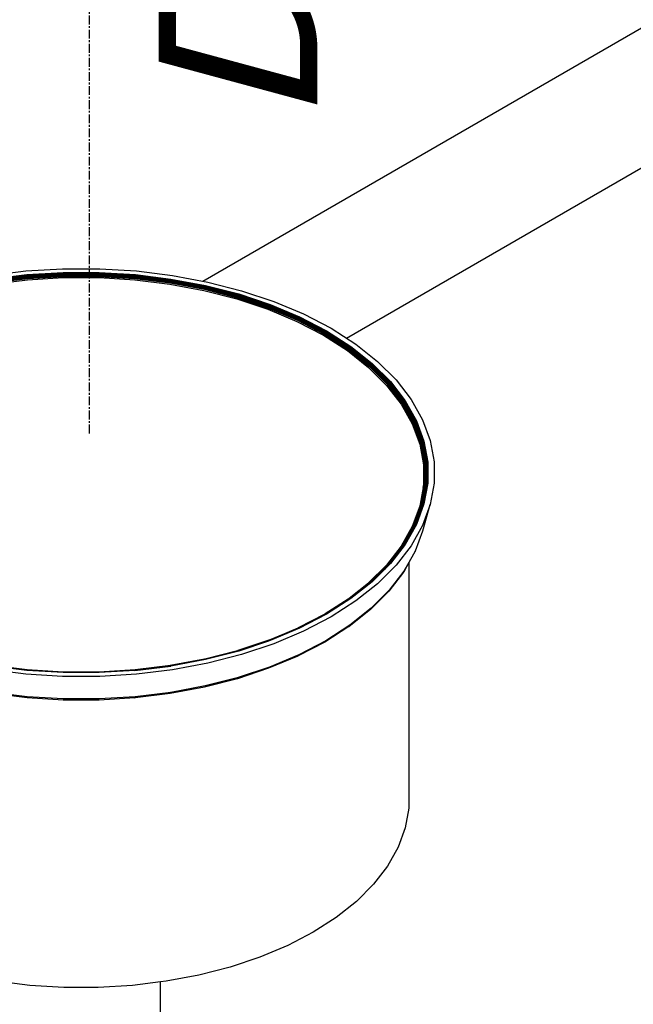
# Model space of a CAD drawing. Extents: x -19547 to -11561, y 2096 to 5601.
# Tile 143 of 168: x -13769 to -13735, y 3213 to 3268. Entities that reach past the tile are written whole.
import ezdxf

# ---------------------------------------------------------------- set-up
doc = ezdxf.new("R2010")
doc.units = 0
doc.header["$MEASUREMENT"] = 0
doc.linetypes.add('CENTER1', pattern=[0.6625, 0.5, -0.075, 0.0125, -0.075])
doc.layers.get('0').update_dxf_attribs({"linetype": 'CONTINUOUS'})
for name, color, linetype in [('CENTERLINE', 3, 'CENTER1'), ('PIPING-PRODUCT-REGULAR', 4, 'CONTINUOUS'), ('TANK-SLOPE', 2, 'CONTINUOUS'), ('TEXT', 3, 'CONTINUOUS')]:
    doc.layers.add(name, color=color, linetype=linetype)
doc.styles.add('ISO1', font='SIMPFRAC.shx', dxfattribs={"width": 0.85, "oblique": 15})

# ---------------------------------------------------------------- blocks, each defined once
blk = doc.blocks.new('8-10 TANKS')
for p, q in [((-54.261, 115.789), (-53.234, 115.914)), ((-53.234, 115.914), (-52.191, 115.978)), ((-52.191, 115.978), (-51.141, 115.978)), ((-51.141, 115.978), (-50.097, 115.914)), ((-50.097, 115.914), (-49.071, 115.789)), ((-54.213, 115.686), (-53.206, 115.81)), ((-54.208, 115.673), (-53.202, 115.796)), ((-54.206, 115.665), (-53.201, 115.788)), ((-54.203, 115.656), (-53.199, 115.78)), ((-54.201, 115.647), (-53.198, 115.77)), ((-54.198, 115.638), (-53.197, 115.76)), ((-54.196, 115.628), (-53.195, 115.75)), ((-54.195, 115.617), (-53.194, 115.74)), ((-54.193, 115.607), (-53.193, 115.73)), ((-54.192, 115.597), (-53.193, 115.719)), ((-54.191, 115.587), (-53.192, 115.709)), ((-54.19, 115.577), (-53.192, 115.699)), ((-54.182, 115.543), (-53.187, 115.665)), ((-53.206, 115.81), (-52.181, 115.872)), ((-53.202, 115.796), (-52.18, 115.858)), ((-53.201, 115.788), (-52.179, 115.85)), ((-53.199, 115.78), (-52.179, 115.841)), ((-53.198, 115.77), (-52.178, 115.832)), ((-53.197, 115.76), (-52.178, 115.822)), ((-53.195, 115.75), (-52.178, 115.812)), ((-53.194, 115.74), (-52.177, 115.802)), ((-53.193, 115.73), (-52.177, 115.791)), ((-53.193, 115.719), (-52.177, 115.781)), ((-53.192, 115.709), (-52.176, 115.771)), ((-53.192, 115.699), (-52.176, 115.761)), ((-53.187, 115.665), (-52.175, 115.727)), ((-52.181, 115.872), (-51.151, 115.872)), ((-52.18, 115.858), (-51.152, 115.858)), ((-52.179, 115.85), (-51.152, 115.85)), ((-52.179, 115.841), (-51.153, 115.841)), ((-52.178, 115.832), (-51.153, 115.832)), ((-52.178, 115.822), (-51.154, 115.822)), ((-52.178, 115.812), (-51.154, 115.812)), ((-52.177, 115.802), (-51.155, 115.802)), ((-52.177, 115.791), (-51.155, 115.791)), ((-52.177, 115.781), (-51.155, 115.781)), ((-52.176, 115.771), (-51.155, 115.771)), ((-52.176, 115.761), (-51.155, 115.761)), ((-52.175, 115.727), (-51.157, 115.727)), ((-51.157, 115.727), (-50.145, 115.665)), ((-51.155, 115.802), (-50.137, 115.74)), ((-51.155, 115.791), (-50.138, 115.73)), ((-51.155, 115.781), (-50.139, 115.719)), ((-51.155, 115.771), (-50.14, 115.709)), ((-51.155, 115.761), (-50.14, 115.699)), ((-51.154, 115.822), (-50.135, 115.76)), ((-51.154, 115.812), (-50.136, 115.75)), ((-51.153, 115.841), (-50.132, 115.78)), ((-51.153, 115.832), (-50.134, 115.77)), ((-51.152, 115.858), (-50.129, 115.796)), ((-51.152, 115.85), (-50.131, 115.788)), ((-51.151, 115.872), (-50.126, 115.81)), ((-50.145, 115.665), (-49.15, 115.543)), ((-50.14, 115.709), (-49.141, 115.587)), ((-50.14, 115.699), (-49.142, 115.577)), ((-50.139, 115.719), (-49.14, 115.597)), ((-50.138, 115.73), (-49.139, 115.607)), ((-50.137, 115.74), (-49.137, 115.617)), ((-50.136, 115.75), (-49.135, 115.628)), ((-50.135, 115.76), (-49.133, 115.638)), ((-50.134, 115.77), (-49.131, 115.647)), ((-50.132, 115.78), (-49.129, 115.656)), ((-50.131, 115.788), (-49.126, 115.665)), ((-50.129, 115.796), (-49.124, 115.673)), ((-50.126, 115.81), (-49.118, 115.686)), ((-49.137, 115.617), (-48.164, 115.435)), ((-49.135, 115.628), (-48.162, 115.445)), ((-49.133, 115.638), (-48.159, 115.455)), ((-49.131, 115.647), (-48.156, 115.464)), ((-49.129, 115.656), (-48.153, 115.473)), ((-49.126, 115.665), (-48.149, 115.482)), ((-49.124, 115.673), (-48.146, 115.49)), ((-49.118, 115.686), (-48.138, 115.503)), ((-49.071, 115.789), (-48.073, 115.601)), ((-49.15, 115.543), (-48.182, 115.362)), ((-49.142, 115.577), (-48.171, 115.395)), ((-49.141, 115.587), (-48.17, 115.404)), ((-49.14, 115.597), (-48.168, 115.414)), ((-49.139, 115.607), (-48.167, 115.425)), ((-48.182, 115.362), (-47.252, 115.123)), ((-48.171, 115.395), (-47.238, 115.155)), ((-48.17, 115.404), (-47.237, 115.165)), ((-48.168, 115.414), (-47.235, 115.175)), ((-48.167, 115.425), (-47.233, 115.185)), ((-48.164, 115.435), (-47.23, 115.195)), ((-48.162, 115.445), (-47.227, 115.205)), ((-48.159, 115.455), (-47.223, 115.214)), ((-48.156, 115.464), (-47.22, 115.224)), ((-48.153, 115.473), (-47.215, 115.232)), ((-48.149, 115.482), (-47.211, 115.241)), ((-48.146, 115.49), (-47.207, 115.248)), ((-48.138, 115.503), (-47.197, 115.261)), ((-48.073, 115.601), (-47.114, 115.355)), ((-47.114, 115.355), (-46.205, 115.052)), ((-47.252, 115.123), (-46.371, 114.829)), ((-47.238, 115.155), (-46.354, 114.86)), ((-47.237, 115.165), (-46.353, 114.87)), ((-47.235, 115.175), (-46.35, 114.88)), ((-47.233, 115.185), (-46.348, 114.89)), ((-47.23, 115.195), (-46.344, 114.899)), ((-47.227, 115.205), (-46.341, 114.909)), ((-47.223, 115.214), (-46.336, 114.919)), ((-47.22, 115.224), (-46.332, 114.928)), ((-47.215, 115.232), (-46.327, 114.936)), ((-47.211, 115.241), (-46.322, 114.944)), ((-47.207, 115.248), (-46.316, 114.951)), ((-47.197, 115.261), (-46.305, 114.963)), ((-46.205, 115.052), (-45.356, 114.696)), ((-46.371, 114.829), (-45.547, 114.484)), ((-46.354, 114.86), (-45.528, 114.514)), ((-46.353, 114.87), (-45.527, 114.523)), ((-46.35, 114.88), (-45.524, 114.533)), ((-46.348, 114.89), (-45.521, 114.543)), ((-46.344, 114.899), (-45.517, 114.552)), ((-46.341, 114.909), (-45.513, 114.562)), ((-46.336, 114.919), (-45.508, 114.571)), ((-46.332, 114.928), (-45.502, 114.58)), ((-46.327, 114.936), (-45.497, 114.588)), ((-46.322, 114.944), (-45.491, 114.596)), ((-46.316, 114.951), (-45.484, 114.602)), ((-46.305, 114.963), (-45.471, 114.614)), ((-45.528, 114.514), (-44.77, 114.12)), ((-45.527, 114.523), (-44.768, 114.129)), ((-45.524, 114.533), (-44.765, 114.138)), ((-45.521, 114.543), (-44.761, 114.148)), ((-45.517, 114.552), (-44.757, 114.157)), ((-45.513, 114.562), (-44.752, 114.166)), ((-45.508, 114.571), (-44.747, 114.175)), ((-45.502, 114.58), (-44.741, 114.184)), ((-45.497, 114.588), (-44.734, 114.192)), ((-45.491, 114.596), (-44.727, 114.199)), ((-45.484, 114.602), (-44.72, 114.205)), ((-45.471, 114.614), (-44.706, 114.216)), ((-45.356, 114.696), (-44.576, 114.29)), ((-45.547, 114.484), (-44.791, 114.09)), ((-44.706, 114.216), (-44.016, 113.774)), ((-44.576, 114.29), (-43.874, 113.84)), ((-44.791, 114.09), (-44.11, 113.654)), ((-44.77, 114.12), (-44.087, 113.682)), ((-44.768, 114.129), (-44.084, 113.691)), ((-44.765, 114.138), (-44.081, 113.7)), ((-44.761, 114.148), (-44.077, 113.709)), ((-44.757, 114.157), (-44.073, 113.718)), ((-44.752, 114.166), (-44.067, 113.727)), ((-44.747, 114.175), (-44.061, 113.736)), ((-44.741, 114.184), (-44.055, 113.744)), ((-44.734, 114.192), (-44.048, 113.751)), ((-44.727, 114.199), (-44.04, 113.758)), ((-44.72, 114.205), (-44.032, 113.764)), ((-44.11, 113.654), (-43.512, 113.178)), ((-44.087, 113.682), (-43.487, 113.205)), ((-44.084, 113.691), (-43.484, 113.214)), ((-44.081, 113.7), (-43.481, 113.223)), ((-44.077, 113.709), (-43.477, 113.232)), ((-44.073, 113.718), (-43.472, 113.241)), ((-44.067, 113.727), (-43.466, 113.249)), ((-44.061, 113.736), (-43.459, 113.257)), ((-44.055, 113.744), (-43.452, 113.265)), ((-44.048, 113.751), (-43.445, 113.272)), ((-44.04, 113.758), (-43.436, 113.278)), ((-44.032, 113.764), (-43.428, 113.284)), ((-44.016, 113.774), (-43.411, 113.292)), ((-43.874, 113.84), (-43.257, 113.35)), ((-43.512, 113.178), (-43.003, 112.67)), ((-43.487, 113.205), (-42.976, 112.694)), ((-43.484, 113.214), (-42.974, 112.703)), ((-43.481, 113.223), (-42.97, 112.712)), ((-43.477, 113.232), (-42.966, 112.721)), ((-43.472, 113.241), (-42.96, 112.729)), ((-43.466, 113.249), (-42.954, 112.738)), ((-43.459, 113.257), (-42.947, 112.745)), ((-43.452, 113.265), (-42.94, 112.752)), ((-43.445, 113.272), (-42.931, 112.759)), ((-43.436, 113.278), (-42.923, 112.765)), ((-43.428, 113.284), (-42.914, 112.77)), ((-43.411, 113.292), (-42.896, 112.777)), ((-43.257, 113.35), (-42.732, 112.825)), ((-42.732, 112.825), (-42.306, 112.272)), ((-43.003, 112.67), (-42.589, 112.133)), ((-42.976, 112.694), (-42.561, 112.156)), ((-42.974, 112.703), (-42.558, 112.165)), ((-42.97, 112.712), (-42.555, 112.173)), ((-42.966, 112.721), (-42.55, 112.182)), ((-42.96, 112.729), (-42.544, 112.19)), ((-42.954, 112.738), (-42.538, 112.198)), ((-42.947, 112.745), (-42.531, 112.205)), ((-42.94, 112.752), (-42.523, 112.212)), ((-42.931, 112.759), (-42.514, 112.218)), ((-42.923, 112.765), (-42.505, 112.223)), ((-42.914, 112.77), (-42.496, 112.228)), ((-42.896, 112.777), (-42.476, 112.234)), ((-42.306, 112.272), (-41.981, 111.695)), ((-42.589, 112.133), (-42.275, 111.574)), ((-42.561, 112.156), (-42.246, 111.595)), ((-42.558, 112.165), (-42.243, 111.604)), ((-42.555, 112.173), (-42.239, 111.612)), ((-42.55, 112.182), (-42.234, 111.621)), ((-42.544, 112.19), (-42.228, 111.628)), ((-42.538, 112.198), (-42.222, 111.636)), ((-42.531, 112.205), (-42.214, 111.643)), ((-42.523, 112.212), (-42.206, 111.649)), ((-42.514, 112.218), (-42.197, 111.654)), ((-42.505, 112.223), (-42.188, 111.659)), ((-42.496, 112.228), (-42.178, 111.663)), ((-42.476, 112.234), (-42.158, 111.668)), ((-42.275, 111.574), (-42.063, 110.999)), ((-42.246, 111.595), (-42.033, 111.019)), ((-42.243, 111.604), (-42.031, 111.027)), ((-42.239, 111.612), (-42.027, 111.036)), ((-42.234, 111.621), (-42.022, 111.043)), ((-42.228, 111.628), (-42.016, 111.051)), ((-42.222, 111.636), (-42.009, 111.058)), ((-42.214, 111.643), (-42.001, 111.064)), ((-42.206, 111.649), (-41.993, 111.07)), ((-42.197, 111.654), (-41.984, 111.075)), ((-42.188, 111.659), (-41.974, 111.079)), ((-42.178, 111.663), (-41.964, 111.082)), ((-42.158, 111.668), (-41.944, 111.086)), ((-41.981, 111.695), (-41.763, 111.103)), ((-42.063, 110.999), (-41.957, 110.415)), ((-42.033, 111.019), (-41.927, 110.433)), ((-42.031, 111.027), (-41.924, 110.441)), ((-42.027, 111.036), (-41.92, 110.449)), ((-42.022, 111.043), (-41.915, 110.457)), ((-42.016, 111.051), (-41.909, 110.464)), ((-42.009, 111.058), (-41.902, 110.47)), ((-42.001, 111.064), (-41.894, 110.476)), ((-41.993, 111.07), (-41.886, 110.481)), ((-41.984, 111.075), (-41.876, 110.486)), ((-41.974, 111.079), (-41.867, 110.489)), ((-41.964, 111.082), (-41.857, 110.492)), ((-41.944, 111.086), (-41.836, 110.495)), ((-41.763, 111.103), (-41.653, 110.5)), ((-41.957, 110.415), (-41.957, 109.827)), ((-41.927, 110.433), (-41.927, 110.034)), ((-41.924, 110.441), (-41.924, 110.018)), ((-41.92, 110.449), (-41.92, 109.996)), ((-41.915, 110.457), (-41.915, 109.968)), ((-41.909, 110.464), (-41.909, 109.935)), ((-41.902, 110.47), (-41.902, 109.897)), ((-41.894, 110.476), (-41.894, 109.885)), ((-41.886, 110.481), (-41.886, 109.89)), ((-41.876, 110.486), (-41.876, 109.893)), ((-41.867, 110.489), (-41.867, 109.896)), ((-41.857, 110.492), (-41.857, 109.898)), ((-41.836, 110.495), (-41.836, 109.9)), ((-41.653, 110.5), (-41.653, 109.894)), ((-41.927, 110.034), (-41.924, 110.018)), ((-41.927, 110.034), (-41.927, 109.843)), ((-41.962, 109.776), (-42.069, 109.192)), ((-41.957, 109.827), (-42.063, 109.243)), ((-41.993, 109.301), (-41.893, 109.849)), ((-41.902, 109.879), (-41.992, 109.381)), ((-41.909, 109.873), (-41.992, 109.413)), ((-41.897, 109.87), (-41.992, 109.344)), ((-41.915, 109.866), (-41.992, 109.44)), ((-41.92, 109.859), (-41.992, 109.46)), ((-41.924, 109.851), (-41.992, 109.474)), ((-41.927, 109.843), (-41.992, 109.482)), ((-41.889, 109.826), (-41.984, 109.304)), ((-41.867, 109.896), (-41.974, 109.307)), ((-41.857, 109.898), (-41.964, 109.308)), ((-41.962, 109.776), (-41.957, 109.827)), ((-41.836, 109.9), (-41.944, 109.308)), ((-41.924, 110.018), (-41.924, 109.851)), ((-41.924, 110.018), (-41.92, 109.996)), ((-41.92, 109.996), (-41.92, 109.859)), ((-41.92, 109.996), (-41.915, 109.968)), ((-41.915, 109.968), (-41.915, 109.866)), ((-41.915, 109.968), (-41.909, 109.935)), ((-41.909, 109.935), (-41.909, 109.873)), ((-41.909, 109.935), (-41.902, 109.897)), ((-41.902, 109.897), (-41.902, 109.879)), ((-41.902, 109.897), (-41.897, 109.87)), ((-41.894, 109.885), (-41.897, 109.87)), ((-41.886, 109.89), (-41.893, 109.849)), ((-41.893, 109.849), (-41.889, 109.826)), ((-41.876, 109.893), (-41.889, 109.826)), ((-41.653, 109.894), (-41.763, 109.292)), ((-41.992, 109.482), (-42.033, 109.258)), ((-41.992, 109.474), (-42.031, 109.265)), ((-41.992, 109.482), (-41.992, 109.474)), ((-41.992, 109.474), (-41.992, 109.46)), ((-42.063, 109.243), (-42.275, 108.668)), ((-42.069, 109.192), (-42.274, 108.633)), ((-42.033, 109.258), (-42.242, 108.69)), ((-42.037, 109.243), (-42.239, 108.696)), ((-42.046, 109.213), (-42.234, 108.702)), ((-41.974, 109.307), (-42.188, 108.727)), ((-41.964, 109.308), (-42.178, 108.727)), ((-41.944, 109.308), (-42.158, 108.726)), ((-41.992, 109.28), (-42.153, 108.845)), ((-41.993, 109.301), (-42.124, 108.945)), ((-42.001, 109.297), (-42.099, 109.032)), ((-42.009, 109.292), (-42.077, 109.106)), ((-42.016, 109.286), (-42.06, 109.167)), ((-42.046, 109.213), (-42.06, 109.167)), ((-42.022, 109.28), (-42.046, 109.213)), ((-42.037, 109.243), (-42.046, 109.213)), ((-42.027, 109.273), (-42.037, 109.243)), ((-42.031, 109.265), (-42.033, 109.258)), ((-41.992, 109.46), (-42.027, 109.273)), ((-41.992, 109.44), (-42.022, 109.28)), ((-41.992, 109.413), (-42.016, 109.286)), ((-41.992, 109.381), (-42.009, 109.292)), ((-41.992, 109.344), (-42.001, 109.297)), ((-41.993, 109.301), (-41.992, 109.28)), ((-41.992, 109.46), (-41.992, 109.44)), ((-41.992, 109.413), (-41.992, 109.381)), ((-41.992, 109.381), (-41.992, 109.344)), ((-41.984, 109.304), (-41.992, 109.28)), ((-41.763, 109.292), (-41.981, 108.699)), ((-41.978, 108.545), (-41.763, 109.292)), ((-42.06, 109.167), (-42.228, 108.708)), ((-42.077, 109.106), (-42.222, 108.714)), ((-42.099, 109.032), (-42.214, 108.718)), ((-42.124, 108.945), (-42.206, 108.722)), ((-42.124, 108.945), (-42.153, 108.845)), ((-42.099, 109.032), (-42.124, 108.945)), ((-42.077, 109.106), (-42.099, 109.032)), ((-42.275, 108.668), (-42.589, 108.11)), ((-42.178, 108.727), (-42.496, 108.163)), ((-42.158, 108.726), (-42.476, 108.161)), ((-42.197, 108.725), (-42.369, 108.418)), ((-42.191, 108.722), (-42.369, 108.404)), ((-42.206, 108.722), (-42.35, 108.466)), ((-42.214, 108.718), (-42.322, 108.527)), ((-41.981, 108.699), (-42.306, 108.123)), ((-42.222, 108.714), (-42.299, 108.577)), ((-42.228, 108.708), (-42.28, 108.617)), ((-42.274, 108.633), (-42.277, 108.624)), ((-42.246, 108.681), (-42.274, 108.633)), ((-42.246, 108.681), (-42.242, 108.69)), ((-42.239, 108.696), (-42.242, 108.69)), ((-42.234, 108.702), (-42.239, 108.696)), ((-42.153, 108.845), (-42.197, 108.725)), ((-42.189, 108.726), (-42.191, 108.722)), ((-42.188, 108.727), (-42.189, 108.726)), ((-42.277, 108.624), (-42.55, 108.141)), ((-42.369, 108.458), (-42.544, 108.147)), ((-42.369, 108.451), (-42.538, 108.152)), ((-42.369, 108.442), (-42.531, 108.156)), ((-42.369, 108.431), (-42.523, 108.159)), ((-42.369, 108.418), (-42.514, 108.161)), ((-42.369, 108.404), (-42.505, 108.163)), ((-42.282, 108.614), (-42.369, 108.458)), ((-42.299, 108.577), (-42.369, 108.451)), ((-42.322, 108.527), (-42.369, 108.442)), ((-42.35, 108.466), (-42.369, 108.431)), ((-42.369, 108.451), (-42.369, 108.458)), ((-42.369, 108.431), (-42.369, 108.442)), ((-42.369, 108.404), (-42.369, 108.418)), ((-42.35, 108.466), (-42.322, 108.527)), ((-42.299, 108.577), (-42.282, 108.614)), ((-42.282, 108.614), (-42.28, 108.617)), ((-42.277, 108.624), (-42.28, 108.617)), ((-41.982, 108.534), (-42.192, 107.965)), ((-41.982, 108.534), (-41.978, 108.545)), ((-42.589, 108.11), (-43.003, 107.573)), ((-42.558, 108.128), (-42.96, 107.608)), ((-42.561, 108.12), (-42.954, 107.612)), ((-42.564, 108.113), (-42.947, 107.616)), ((-42.579, 108.086), (-42.94, 107.618)), ((-42.476, 108.161), (-42.896, 107.617)), ((-42.306, 108.123), (-42.732, 107.569)), ((-42.547, 108.108), (-42.708, 107.9)), ((-42.526, 108.146), (-42.686, 107.938)), ((-42.523, 108.159), (-42.579, 108.086)), ((-42.564, 108.113), (-42.579, 108.086)), ((-42.496, 108.163), (-42.572, 108.064)), ((-42.547, 108.108), (-42.572, 108.064)), ((-42.531, 108.156), (-42.564, 108.113)), ((-42.553, 108.132), (-42.564, 108.113)), ((-42.558, 108.126), (-42.561, 108.12)), ((-42.551, 108.139), (-42.558, 108.126)), ((-42.553, 108.132), (-42.558, 108.126)), ((-42.556, 108.131), (-42.558, 108.128)), ((-42.555, 108.135), (-42.556, 108.131)), ((-42.554, 108.136), (-42.555, 108.135)), ((-42.553, 108.137), (-42.554, 108.136)), ((-42.538, 108.152), (-42.553, 108.132)), ((-42.546, 108.145), (-42.553, 108.132)), ((-42.551, 108.139), (-42.553, 108.137)), ((-42.55, 108.141), (-42.551, 108.139)), ((-42.546, 108.145), (-42.55, 108.141)), ((-42.505, 108.163), (-42.547, 108.108)), ((-42.526, 108.146), (-42.547, 108.108)), ((-42.544, 108.147), (-42.546, 108.145)), ((-42.514, 108.161), (-42.526, 108.146)), ((-42.686, 107.938), (-42.931, 107.62)), ((-42.708, 107.9), (-42.923, 107.621)), ((-42.733, 107.856), (-42.914, 107.621)), ((-42.572, 108.064), (-42.733, 107.856)), ((-42.708, 107.9), (-42.733, 107.856)), ((-42.686, 107.938), (-42.708, 107.9)), ((-42.192, 107.965), (-42.369, 107.649)), ((-42.201, 107.945), (-42.369, 107.644)), ((-42.201, 107.945), (-42.195, 107.954)), ((-42.192, 107.965), (-42.195, 107.954)), ((-43.003, 107.573), (-43.511, 107.065)), ((-42.966, 107.602), (-43.472, 107.096)), ((-42.97, 107.596), (-43.466, 107.1)), ((-42.974, 107.589), (-43.459, 107.104)), ((-42.976, 107.582), (-43.452, 107.106)), ((-42.936, 107.616), (-43.445, 107.107)), ((-42.96, 107.584), (-43.436, 107.107)), ((-42.993, 107.541), (-43.428, 107.107)), ((-43.008, 107.522), (-43.425, 107.106)), ((-42.732, 107.569), (-43.257, 107.044)), ((-42.896, 107.617), (-43.065, 107.448)), ((-43.008, 107.522), (-43.065, 107.448)), ((-42.993, 107.541), (-43.008, 107.522)), ((-42.993, 107.541), (-42.914, 107.621)), ((-42.94, 107.618), (-42.976, 107.582)), ((-42.96, 107.603), (-42.976, 107.582)), ((-42.963, 107.603), (-42.974, 107.589)), ((-42.96, 107.603), (-42.974, 107.589)), ((-42.963, 107.603), (-42.97, 107.596)), ((-42.966, 107.602), (-42.97, 107.596)), ((-42.966, 107.602), (-42.96, 107.608)), ((-42.954, 107.612), (-42.963, 107.603)), ((-42.96, 107.608), (-42.963, 107.603)), ((-42.923, 107.621), (-42.96, 107.584)), ((-42.936, 107.616), (-42.96, 107.584)), ((-42.947, 107.616), (-42.96, 107.603)), ((-42.954, 107.612), (-42.96, 107.603)), ((-42.933, 107.62), (-42.936, 107.616)), ((-42.931, 107.62), (-42.933, 107.62)), ((-42.369, 107.644), (-42.517, 107.381)), ((-42.369, 107.649), (-42.509, 107.401)), ((-42.369, 107.644), (-42.369, 107.649)), ((-42.369, 107.644), (-42.369, 100.68)), ((-43.065, 107.448), (-43.411, 107.102)), ((-42.524, 107.373), (-42.941, 106.832)), ((-42.509, 107.401), (-42.926, 106.859)), ((-42.524, 107.373), (-42.517, 107.381)), ((-43.484, 107.079), (-44.084, 106.602)), ((-43.512, 107.064), (-44.067, 106.622)), ((-43.481, 107.085), (-44.061, 106.625)), ((-43.476, 107.087), (-44.055, 106.627)), ((-43.476, 107.082), (-44.048, 106.628)), ((-43.436, 107.107), (-44.04, 106.628)), ((-43.428, 107.107), (-44.032, 106.626)), ((-43.411, 107.102), (-44.016, 106.621)), ((-43.257, 107.044), (-43.874, 106.554)), ((-43.511, 107.065), (-43.512, 107.064)), ((-43.477, 107.091), (-43.511, 107.065)), ((-43.476, 107.087), (-43.484, 107.079)), ((-43.475, 107.091), (-43.481, 107.085)), ((-43.472, 107.096), (-43.477, 107.091)), ((-43.445, 107.107), (-43.476, 107.082)), ((-43.452, 107.106), (-43.476, 107.087)), ((-43.452, 107.106), (-43.476, 107.082)), ((-43.459, 107.104), (-43.476, 107.087)), ((-43.459, 107.104), (-43.475, 107.091)), ((-43.466, 107.1), (-43.475, 107.091)), ((-43.466, 107.1), (-43.472, 107.096)), ((-42.941, 106.832), (-43.453, 106.32)), ((-42.926, 106.859), (-43.44, 106.346)), ((-44.083, 106.61), (-44.747, 106.186)), ((-44.092, 106.603), (-44.741, 106.187)), ((-44.11, 106.589), (-44.734, 106.188)), ((-44.084, 106.602), (-44.731, 106.187)), ((-44.066, 106.611), (-44.727, 106.187)), ((-44.032, 106.626), (-44.72, 106.185)), ((-44.016, 106.621), (-44.706, 106.179)), ((-43.874, 106.554), (-44.576, 106.104)), ((-44.103, 106.594), (-44.11, 106.589)), ((-44.081, 106.608), (-44.103, 106.594)), ((-44.092, 106.603), (-44.103, 106.594)), ((-44.07, 106.618), (-44.092, 106.603)), ((-44.083, 106.61), (-44.092, 106.603)), ((-44.077, 106.614), (-44.083, 106.61)), ((-44.048, 106.628), (-44.081, 106.608)), ((-44.07, 106.618), (-44.081, 106.608)), ((-44.076, 106.616), (-44.077, 106.614)), ((-44.073, 106.618), (-44.076, 106.616)), ((-44.071, 106.62), (-44.073, 106.618)), ((-44.069, 106.621), (-44.071, 106.62)), ((-44.055, 106.627), (-44.07, 106.618)), ((-44.061, 106.625), (-44.07, 106.618)), ((-44.067, 106.622), (-44.069, 106.621)), ((-44.061, 106.625), (-44.067, 106.622)), ((-44.045, 106.628), (-44.066, 106.611)), ((-44.04, 106.628), (-44.066, 106.611)), ((-44.757, 106.18), (-45.508, 105.79)), ((-44.757, 106.18), (-45.502, 105.791)), ((-44.761, 106.175), (-45.5, 105.791)), ((-45.497, 105.791), (-44.734, 106.188)), ((-44.727, 106.187), (-45.491, 105.79)), ((-44.72, 106.185), (-45.484, 105.788)), ((-44.706, 106.179), (-45.471, 105.781)), ((-44.751, 106.182), (-44.761, 106.175)), ((-44.752, 106.183), (-44.757, 106.18)), ((-44.751, 106.182), (-44.757, 106.18)), ((-44.747, 106.186), (-44.752, 106.183)), ((-44.741, 106.187), (-44.751, 106.182)), ((-44.747, 106.186), (-44.751, 106.182)), ((-43.46, 106.313), (-44.062, 105.835)), ((-43.44, 106.346), (-44.043, 105.867)), ((-43.46, 106.313), (-43.453, 106.32)), ((-44.576, 106.104), (-45.356, 105.698)), ((-44.043, 105.867), (-44.73, 105.426)), ((-44.069, 105.829), (-44.062, 105.835)), ((-45.513, 105.787), (-46.336, 105.442)), ((-45.513, 105.787), (-46.331, 105.443)), ((-45.521, 105.78), (-46.327, 105.443)), ((-45.524, 105.775), (-46.321, 105.441)), ((-45.515, 105.775), (-46.316, 105.439)), ((-45.471, 105.781), (-46.305, 105.431)), ((-45.356, 105.698), (-46.205, 105.342)), ((-45.515, 105.78), (-45.524, 105.775)), ((-45.514, 105.784), (-45.521, 105.78)), ((-45.494, 105.791), (-45.515, 105.78)), ((-45.491, 105.79), (-45.515, 105.78)), ((-45.489, 105.789), (-45.515, 105.775)), ((-45.484, 105.788), (-45.515, 105.775)), ((-45.497, 105.791), (-45.514, 105.784)), ((-45.511, 105.789), (-45.513, 105.788)), ((-45.513, 105.788), (-45.513, 105.787)), ((-45.508, 105.79), (-45.511, 105.789)), ((-45.502, 105.791), (-45.508, 105.79)), ((-44.069, 105.829), (-44.754, 105.39)), ((-46.341, 105.441), (-47.22, 105.147)), ((-46.344, 105.438), (-47.215, 105.147)), ((-46.348, 105.434), (-47.211, 105.145)), ((-46.316, 105.439), (-47.207, 105.142)), ((-46.353, 105.423), (-47.203, 105.139)), ((-46.371, 105.414), (-47.201, 105.137)), ((-46.354, 105.416), (-47.198, 105.134)), ((-46.305, 105.431), (-47.197, 105.134)), ((-46.205, 105.342), (-47.114, 105.039)), ((-46.314, 105.437), (-46.371, 105.414)), ((-46.31, 105.434), (-46.354, 105.416)), ((-46.315, 105.438), (-46.353, 105.423)), ((-46.327, 105.443), (-46.348, 105.434)), ((-46.322, 105.442), (-46.348, 105.434)), ((-46.331, 105.443), (-46.344, 105.438)), ((-46.327, 105.443), (-46.344, 105.438)), ((-46.336, 105.442), (-46.341, 105.441)), ((-46.331, 105.443), (-46.336, 105.442)), ((-46.321, 105.441), (-46.322, 105.442)), ((-44.754, 105.39), (-45.514, 104.995)), ((-44.73, 105.426), (-45.493, 105.029)), ((-47.227, 105.145), (-48.156, 104.907)), ((-47.23, 105.142), (-48.153, 104.906)), ((-47.211, 105.145), (-48.149, 104.904)), ((-47.207, 105.142), (-48.146, 104.901)), ((-47.197, 105.134), (-48.138, 104.892)), ((-47.114, 105.039), (-48.073, 104.793)), ((-47.221, 105.145), (-47.23, 105.142)), ((-47.223, 105.147), (-47.227, 105.145)), ((-47.22, 105.147), (-47.223, 105.147)), ((-47.215, 105.147), (-47.221, 105.145)), ((-45.493, 105.029), (-46.324, 104.681)), ((-53.198, 104.601), (-54.198, 104.724)), ((-53.199, 104.6), (-54.196, 104.722)), ((-53.201, 104.597), (-54.195, 104.72)), ((-49.133, 104.724), (-50.134, 104.601)), ((-49.133, 104.724), (-50.132, 104.6)), ((-49.137, 104.72), (-50.131, 104.597)), ((-49.125, 104.719), (-49.139, 104.716)), ((-48.164, 104.902), (-49.137, 104.72)), ((-49.126, 104.721), (-49.137, 104.72)), ((-49.131, 104.724), (-49.133, 104.724)), ((-49.129, 104.723), (-49.131, 104.724)), ((-48.162, 104.905), (-49.129, 104.723)), ((-48.149, 104.904), (-49.126, 104.721)), ((-48.146, 104.901), (-49.124, 104.717)), ((-48.138, 104.892), (-49.118, 104.708)), ((-48.073, 104.793), (-49.071, 104.606)), ((-48.153, 104.906), (-48.164, 104.902)), ((-48.159, 104.906), (-48.162, 104.905)), ((-48.153, 104.906), (-48.162, 104.905)), ((-48.156, 104.907), (-48.159, 104.906)), ((-45.521, 104.992), (-46.348, 104.645)), ((-45.521, 104.992), (-45.514, 104.995)), ((-53.234, 104.48), (-54.261, 104.606)), ((-53.206, 104.584), (-54.213, 104.708)), ((-53.202, 104.594), (-54.193, 104.716)), ((-52.191, 104.416), (-53.234, 104.48)), ((-52.181, 104.522), (-53.206, 104.584)), ((-52.18, 104.532), (-53.202, 104.594)), ((-52.179, 104.535), (-53.201, 104.597)), ((-52.179, 104.538), (-53.199, 104.6)), ((-52.178, 104.539), (-53.198, 104.601)), ((-51.151, 104.522), (-52.181, 104.522)), ((-52.177, 104.532), (-52.18, 104.532)), ((-52.177, 104.527), (-52.18, 104.527)), ((-52.178, 104.538), (-52.179, 104.538)), ((-52.177, 104.535), (-52.179, 104.535)), ((-51.153, 104.539), (-52.178, 104.539)), ((-51.154, 104.538), (-52.178, 104.538)), ((-51.155, 104.535), (-52.177, 104.535)), ((-51.155, 104.532), (-52.177, 104.532)), ((-51.155, 104.527), (-52.177, 104.527)), ((-51.155, 104.535), (-50.131, 104.597)), ((-50.139, 104.589), (-51.155, 104.527)), ((-51.152, 104.532), (-51.155, 104.532)), ((-51.153, 104.538), (-51.154, 104.538)), ((-50.134, 104.601), (-51.153, 104.539)), ((-51.153, 104.538), (-50.132, 104.6)), ((-50.138, 104.593), (-51.152, 104.532)), ((-50.14, 104.583), (-51.151, 104.522)), ((-50.097, 104.48), (-51.141, 104.416)), ((-50.14, 104.583), (-49.118, 104.708)), ((-50.128, 104.59), (-50.139, 104.589)), ((-49.139, 104.716), (-50.138, 104.593)), ((-49.071, 104.606), (-50.097, 104.48)), ((-49.124, 104.717), (-49.139, 104.716)), ((-46.348, 104.645), (-47.233, 104.35)), ((-46.324, 104.681), (-47.213, 104.385)), ((-51.141, 104.416), (-52.191, 104.416)), ((-47.233, 104.35), (-48.167, 104.11)), ((-47.237, 104.378), (-48.151, 104.144)), ((-47.268, 104.368), (-48.151, 104.141)), ((-47.237, 104.378), (-47.268, 104.368)), ((-47.213, 104.385), (-47.237, 104.378)), ((-53.2, 103.837), (-54.204, 103.96)), ((-53.193, 103.805), (-54.193, 103.928)), ((-49.139, 103.928), (-50.138, 103.805)), ((-49.159, 103.949), (-50.132, 103.83)), ((-49.127, 103.96), (-50.131, 103.837)), ((-49.128, 103.955), (-49.159, 103.949)), ((-48.167, 104.11), (-49.139, 103.928)), ((-48.151, 104.144), (-49.127, 103.96)), ((-52.179, 103.775), (-53.2, 103.837)), ((-52.176, 103.744), (-53.193, 103.805)), ((-51.153, 103.775), (-52.179, 103.775)), ((-52.173, 103.766), (-52.179, 103.767)), ((-51.155, 103.744), (-52.176, 103.744)), ((-51.159, 103.766), (-52.173, 103.766)), ((-51.153, 103.767), (-51.159, 103.766)), ((-50.14, 103.805), (-51.155, 103.744)), ((-50.131, 103.837), (-51.153, 103.775)), ((-50.14, 103.805), (-50.138, 103.805)), ((-42.369, 100.68), (-42.471, 100.121)), ((-42.471, 100.121), (-42.674, 99.571)), ((-42.674, 99.571), (-42.975, 99.036)), ((-42.975, 99.036), (-43.371, 98.522)), ((-43.371, 98.522), (-43.859, 98.034)), ((-43.859, 98.034), (-44.431, 97.579)), ((-44.431, 97.579), (-45.083, 97.161)), ((-45.083, 97.161), (-45.807, 96.785)), ((-45.807, 96.785), (-46.596, 96.454)), ((-46.596, 96.454), (-47.44, 96.173)), ((-47.44, 96.173), (-48.33, 95.944)), ((-48.33, 95.944), (-49.256, 95.77)), ((-53.122, 95.653), (-53.913, 95.75)), ((-52.153, 95.594), (-53.122, 95.653)), ((-51.179, 95.594), (-52.153, 95.594)), ((-50.21, 95.653), (-51.179, 95.594)), ((-49.419, 95.75), (-50.21, 95.653)), ((-49.256, 95.77), (-49.419, 95.75)), ((-49.419, 75.27), (-49.419, 95.75))]:
    blk.add_line(p, q)

msp = doc.modelspace()

# ---------------------------------------------------------------- linework, layer by layer
at = {"layer": 'CENTERLINE', "color": 3, "linetype": 'CENTER1'}
msp.add_line((-13765.406, 3244.895, 0), (-13765.406, 3399.902, 0), dxfattribs=at)
at = {"layer": 'PIPING-PRODUCT-REGULAR'}
for p, q in [((-13758.988, 3253.543, 0), (-13733.608, 3268.196, 0)), ((-13750.837, 3250.31, 0), (-13732.795, 3260.727, 0))]:
    msp.add_line(p, q, dxfattribs=at)

# ---------------------------------------------------------------- block references
at = {"layer": 'TANK-SLOPE', "xscale": 2, "yscale": 2, "zscale": 2}
msp.add_blockref('8-10 TANKS', (-13662.551, 3022.285), dxfattribs=at)

# ---------------------------------------------------------------- texts
at = {"layer": 'TEXT', "style": 'ISO1', "oblique": 15, "text_generation_flag": 6, "width": 1.035276}
msp.add_text('DETECTION SYSTEM', height=9, rotation=269.8643, dxfattribs=at).set_placement((-13752.494, 3262.535, 0))

doc.saveas('drawing.dxf')
